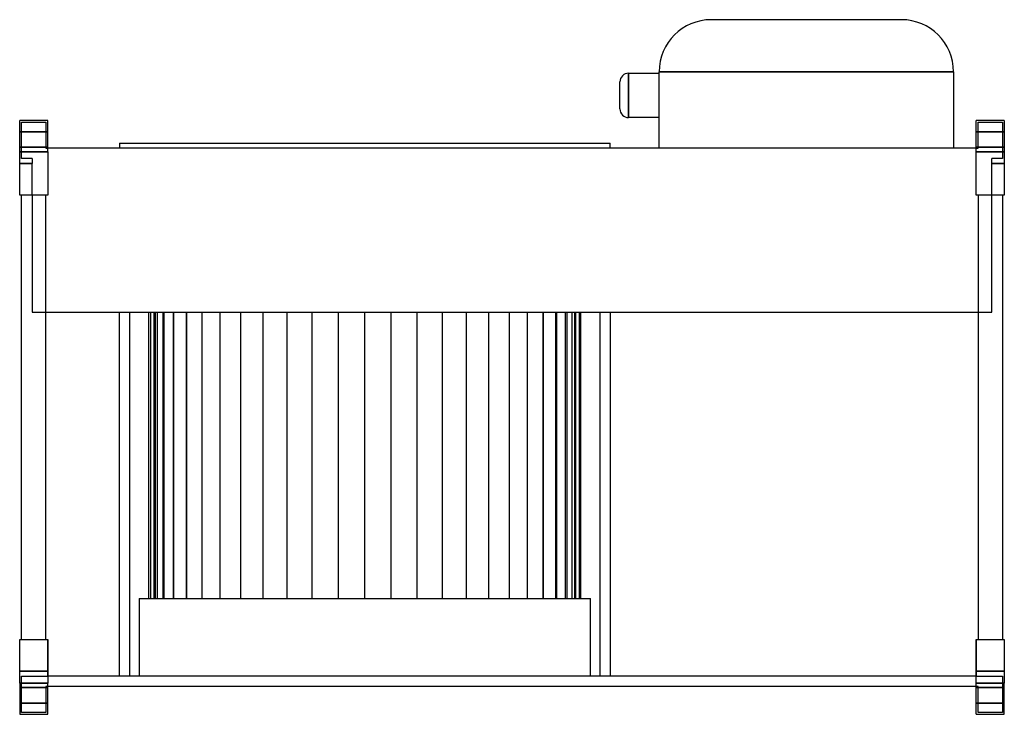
# Model space of a CAD drawing. Header units: millimetres. Extents: x -1 to 566, y -171 to 229.
import ezdxf

# ---------------------------------------------------------------- set-up
doc = ezdxf.new("R2010")
doc.units = ezdxf.units.MM
doc.layers.add('HIDDEN', color=7, linetype='Continuous')
doc.layers.add('THICK', color=7, linetype='Continuous')

msp = doc.modelspace()

# ---------------------------------------------------------------- linework, layer by layer
at = {"layer": 'HIDDEN'}
for p, q in [((397.25, 229), (397.25, 229)), ((506.75, 229), (506.75, 229)), ((367.25, 199), (536.75, 199)), ((367.25, 199), (367.25, 199)), ((536.75, 199), (536.75, 199)), ((349.65, 185.4), (349.65, 198.2)), ((349.65, 198.2), (349.65, 185.4)), ((349.65, 198.2), (349.65, 185.4)), ((349.65, 172.6), (349.65, 185.4)), ((349.65, 185.4), (349.65, 172.6)), ((349.65, 185.4), (349.65, 172.6)), ((-1, 171), (-1, 171)), ((-1, 171), (-1, 171)), ((15.12, 171), (15.12, 171)), ((15.12, 171), (15.12, 171)), ((549.88, 171), (549.88, 171)), ((549.88, 171), (549.88, 171)), ((566, 171), (566, 171)), ((566, 171), (566, 171)), ((-1, 164.5), (15.12, 164.5)), ((15.12, 164.5), (-1, 164.5)), ((0, 170), (14.12, 170)), ((0, 149), (0, 170)), ((0, 170), (0, 170)), ((14.12, 170), (14.12, 154.96)), ((14.12, 170), (14.12, 170)), ((549.88, 164.5), (566, 164.5)), ((566, 164.5), (549.88, 164.5)), ((550.88, 170), (550.88, 170)), ((550.88, 170), (565, 170)), ((550.88, 154.96), (550.88, 170)), ((565, 170), (565, 170)), ((565, 170), (565, 149)), ((15.12, 155.5), (-1, 155.5)), ((-1, 155.5), (15.12, 155.5)), ((14.12, 154.96), (15.12, 154.96)), ((14.12, 154.96), (14.12, 154.96)), ((15.12, 154.96), (15.12, 154.96)), ((15.12, 154.96), (15.12, 154.96)), ((367.25, 154.96), (367.25, 154.96)), ((536.75, 154.96), (536.75, 154.96)), ((566, 155.5), (549.88, 155.5)), ((549.88, 155.5), (566, 155.5)), ((549.88, 154.96), (549.88, 154.96)), ((549.88, 154.96), (549.88, 154.96)), ((549.88, 154.96), (550.88, 154.96)), ((550.88, 154.96), (550.88, 154.96)), ((-1, 153), (15.12, 153)), ((6.12, 149), (0, 149)), ((0, 149), (0, 149)), ((6.12, 149), (6.12, 146.1)), ((6.12, 149), (6.12, 149)), ((549.88, 153), (566, 153)), ((558.88, 149), (558.88, 149)), ((558.88, 146.1), (558.88, 149)), ((565, 149), (558.88, 149)), ((565, 149), (565, 149)), ((-1, 146.1), (6.12, 146.1)), ((6.12, 146.1), (-1, 146.1)), ((6.12, 146.1), (-1, 146.1)), ((6.12, 128), (6.12, 146.1)), ((558.88, 146.1), (566, 146.1)), ((566, 146.1), (558.88, 146.1)), ((566, 146.1), (558.88, 146.1)), ((558.88, 128), (558.88, 146.1)), ((-1, 128), (-1, 128)), ((-1, 128), (-1, 128)), ((0, 128), (0, 128)), ((0, 128), (0, 128)), ((6.12, 128), (6.12, 60.6)), ((6.12, 128), (6.12, 128)), ((6.12, 128), (6.12, 128)), ((14.12, 128), (14.12, 128)), ((14.12, 128), (14.12, 128)), ((15.12, 128), (15.12, 128)), ((15.12, 128), (15.12, 128)), ((549.88, 128), (549.88, 128)), ((549.88, 128), (549.88, 128)), ((550.88, 128), (550.88, 128)), ((550.88, 128), (550.88, 128)), ((558.88, 128), (558.88, 128)), ((558.88, 128), (558.88, 128)), ((558.88, 60.6), (558.88, 128)), ((565, 128), (565, 128)), ((565, 128), (565, 128)), ((566, 128), (566, 128)), ((566, 128), (566, 128)), ((6.12, 60.6), (6.12, 60.6)), ((6.12, 60.6), (558.88, 60.6)), ((56.5, -149), (56.5, 60.6)), ((62.15, 60.6), (62.15, -149)), ((73.45, -104.3), (73.45, 60.6)), ((74.34, 60.6), (74.34, -104.3)), ((74.34, 60.6), (74.34, -104.3)), ((76.42, -104.3), (76.42, 60.6)), ((76.42, -104.3), (76.42, 60.6)), ((77, 60.6), (77, -104.3)), ((77, 60.6), (77, -104.3)), ((78.33, -104.3), (78.33, 60.6)), ((78.33, -104.3), (78.33, 60.6)), ((81.39, 60.6), (81.39, -104.3)), ((81.39, 60.6), (81.39, -104.3)), ((82.13, -104.3), (82.13, 60.6)), ((82.13, -104.3), (82.13, 60.6)), ((87.43, 60.6), (87.43, -104.3)), ((87.43, 60.6), (87.43, -104.3)), ((87.75, -104.3), (87.75, 60.6)), ((87.75, -104.3), (87.75, 60.6)), ((95.03, 60.6), (95.03, -104.3)), ((95.03, 60.6), (95.03, -104.3)), ((95.1, -104.3), (95.1, 60.6)), ((95.1, -104.3), (95.1, 60.6)), ((104.08, -104.3), (104.08, 60.6)), ((104.08, -104.3), (104.08, 60.6)), ((114.53, -104.3), (114.53, 60.6)), ((114.53, -104.3), (114.53, 60.6)), ((126.29, -104.3), (126.29, 60.6)), ((126.29, -104.3), (126.29, 60.6)), ((139.18, -104.3), (139.18, 60.6)), ((139.18, -104.3), (139.18, 60.6)), ((153, -104.3), (153, 60.6)), ((153, -104.3), (153, 60.6)), ((167.52, -104.3), (167.52, 60.6)), ((167.52, -104.3), (167.52, 60.6)), ((182.51, -104.3), (182.51, 60.6)), ((182.51, -104.3), (182.51, 60.6)), ((197.75, -104.3), (197.75, 60.6)), ((197.75, -104.3), (197.75, 60.6)), ((212.99, -104.3), (212.99, 60.6)), ((212.99, -104.3), (212.99, 60.6)), ((227.98, -104.3), (227.98, 60.6)), ((227.98, -104.3), (227.98, 60.6)), ((242.5, -104.3), (242.5, 60.6)), ((242.5, -104.3), (242.5, 60.6)), ((256.32, -104.3), (256.32, 60.6)), ((256.32, -104.3), (256.32, 60.6)), ((269.21, -104.3), (269.21, 60.6)), ((269.21, -104.3), (269.21, 60.6)), ((280.97, -104.3), (280.97, 60.6)), ((280.97, -104.3), (280.97, 60.6)), ((291.42, -104.3), (291.42, 60.6)), ((291.42, -104.3), (291.42, 60.6)), ((300.4, -104.3), (300.4, 60.6)), ((300.4, -104.3), (300.4, 60.6)), ((300.47, 60.6), (300.47, -104.3)), ((300.47, 60.6), (300.47, -104.3)), ((307.75, -104.3), (307.75, 60.6)), ((307.75, -104.3), (307.75, 60.6)), ((308.07, 60.6), (308.07, -104.3)), ((308.07, 60.6), (308.07, -104.3)), ((313.37, -104.3), (313.37, 60.6)), ((313.37, -104.3), (313.37, 60.6)), ((314.11, 60.6), (314.11, -104.3)), ((314.11, 60.6), (314.11, -104.3)), ((317.17, -104.3), (317.17, 60.6)), ((317.17, -104.3), (317.17, 60.6)), ((318.5, 60.6), (318.5, -104.3)), ((318.5, 60.6), (318.5, -104.3)), ((319.08, 60.6), (319.08, -104.3)), ((319.08, -104.3), (319.08, 60.6)), ((321.16, 60.6), (321.16, -104.3)), ((321.16, 60.6), (321.16, -104.3)), ((322.05, -104.3), (322.05, 60.6)), ((333.35, -149), (333.35, 60.6)), ((339, 60.6), (339, -149)), ((558.88, 60.6), (558.88, 60.6)), ((67.8, -104.3), (67.8, -149)), ((67.8, -104.3), (327.7, -104.3)), ((327.7, -149), (327.7, -104.3)), ((-1, -128), (-1, -128)), ((-1, -128), (-1, -128)), ((0, -128), (0, -128)), ((0, -128), (0, -128)), ((14.12, -128), (14.12, -128)), ((14.12, -128), (14.12, -128)), ((15.12, -149), (15.12, -128)), ((15.12, -128), (15.12, -128)), ((15.12, -128), (15.12, -128)), ((15.12, -128), (15.12, -128)), ((15.12, -128), (15.12, -128)), ((549.88, -128), (549.88, -128)), ((549.88, -128), (549.88, -128)), ((549.88, -128), (549.88, -149)), ((549.88, -128), (549.88, -128)), ((549.88, -128), (549.88, -128)), ((550.88, -128), (550.88, -128)), ((550.88, -128), (550.88, -128)), ((565, -128), (565, -128)), ((565, -128), (565, -128)), ((566, -128), (566, -128)), ((566, -128), (566, -128)), ((-1, -146.1), (15.12, -146.1)), ((15.12, -146.1), (-1, -146.1)), ((-1, -146.1), (15.12, -146.1)), ((549.88, -146.1), (566, -146.1)), ((566, -146.1), (549.88, -146.1)), ((549.88, -146.1), (566, -146.1)), ((15.12, -153), (-1, -153)), ((0, -149), (0, -149)), ((0, -149), (15.12, -149)), ((0, -170), (0, -149)), ((549.88, -149), (15.12, -149)), ((15.12, -149), (15.12, -149)), ((15.12, -149), (15.12, -149)), ((549.88, -149), (549.88, -149)), ((549.88, -149), (565, -149)), ((549.88, -149), (549.88, -149)), ((566, -153), (549.88, -153)), ((565, -149), (565, -170)), ((565, -149), (565, -149)), ((15.12, -155.5), (-1, -155.5)), ((-1, -155.5), (15.12, -155.5)), ((15.12, -154.96), (14.12, -154.96)), ((14.12, -154.96), (14.12, -154.96)), ((14.12, -154.96), (14.12, -170)), ((15.12, -154.96), (15.12, -154.96)), ((15.12, -154.96), (15.12, -154.96)), ((549.88, -154.96), (549.88, -154.96)), ((550.88, -154.96), (549.88, -154.96)), ((549.88, -154.96), (549.88, -154.96)), ((566, -155.5), (549.88, -155.5)), ((549.88, -155.5), (566, -155.5)), ((550.88, -170), (550.88, -154.96)), ((550.88, -154.96), (550.88, -154.96)), ((-1, -164.5), (15.12, -164.5)), ((15.12, -164.5), (-1, -164.5)), ((14.12, -170), (0, -170)), ((0, -170), (0, -170)), ((14.12, -170), (14.12, -170)), ((549.88, -164.5), (566, -164.5)), ((566, -164.5), (549.88, -164.5)), ((565, -170), (550.88, -170)), ((550.88, -170), (550.88, -170)), ((565, -170), (565, -170)), ((-1, -171), (-1, -171)), ((-1, -171), (-1, -171)), ((15.12, -171), (15.12, -171)), ((15.12, -171), (15.12, -171)), ((549.88, -171), (549.88, -171)), ((549.88, -171), (549.88, -171)), ((566, -171), (566, -171)), ((566, -171), (566, -171))]:
    msp.add_line(p, q, dxfattribs=at)
at = {"layer": 'THICK'}
for p, q in [((506.75, 229), (397.25, 229)), ((367.25, 154.96), (367.25, 199)), ((536.75, 199), (367.25, 199)), ((536.75, 199), (536.75, 154.96)), ((344.65, 185.4), (344.65, 193.2)), ((349.65, 185.4), (349.65, 198.2)), ((349.65, 198.2), (367.25, 198.2)), ((344.65, 177.6), (344.65, 185.4)), ((349.65, 172.6), (349.65, 185.4)), ((15.12, 171), (-1, 171)), ((-1, 153), (-1, 171)), ((15.12, 153), (15.12, 171)), ((367.25, 172.6), (349.65, 172.6)), ((549.88, 153), (549.88, 171)), ((566, 171), (549.88, 171)), ((566, 171), (566, 153)), ((549.88, 154.96), (15.12, 154.96)), ((56.5, 157.96), (339, 157.96)), ((56.5, 157.96), (56.5, 154.96)), ((339, 154.96), (339, 157.96)), ((15.12, 153), (-1, 153)), ((-1, 128), (-1, 153)), ((15.12, 153), (15.12, 128)), ((549.88, 128), (549.88, 153)), ((566, 153), (549.88, 153)), ((566, 153), (566, 128)), ((15.12, 128), (-1, 128)), ((0, -128), (0, 128)), ((14.12, -128), (14.12, 128)), ((566, 128), (549.88, 128)), ((550.88, 128), (550.88, -128)), ((565, 128), (565, -128)), ((-1, -128), (15.12, -128)), ((-1, -153), (-1, -128)), ((15.12, -128), (15.12, -153)), ((549.88, -128), (566, -128)), ((549.88, -153), (549.88, -128)), ((566, -128), (566, -153)), ((-1, -153), (15.12, -153)), ((-1, -153), (-1, -171)), ((15.12, -171), (15.12, -153)), ((549.88, -171), (549.88, -153)), ((549.88, -153), (566, -153)), ((566, -171), (566, -153)), ((549.88, -154.96), (15.12, -154.96)), ((-1, -171), (15.12, -171)), ((549.88, -171), (566, -171))]:
    msp.add_line(p, q, dxfattribs=at)
for centre, start, end in [((349.65, 193.2), 90.0001, 180), ((349.65, 177.6), 179.9999, 269.9999)]:
    msp.add_arc(centre, 5, start, end, dxfattribs=at)
for centre, major_axis, start_param, end_param in [((397.25, 199), (-30, 0), -1.570796, 0), ((506.75, 199), (30, 0), 0, 1.570796)]:
    msp.add_ellipse(centre, major_axis=major_axis, ratio=1, start_param=start_param, end_param=end_param, dxfattribs=at)

doc.saveas('drawing.dxf')
